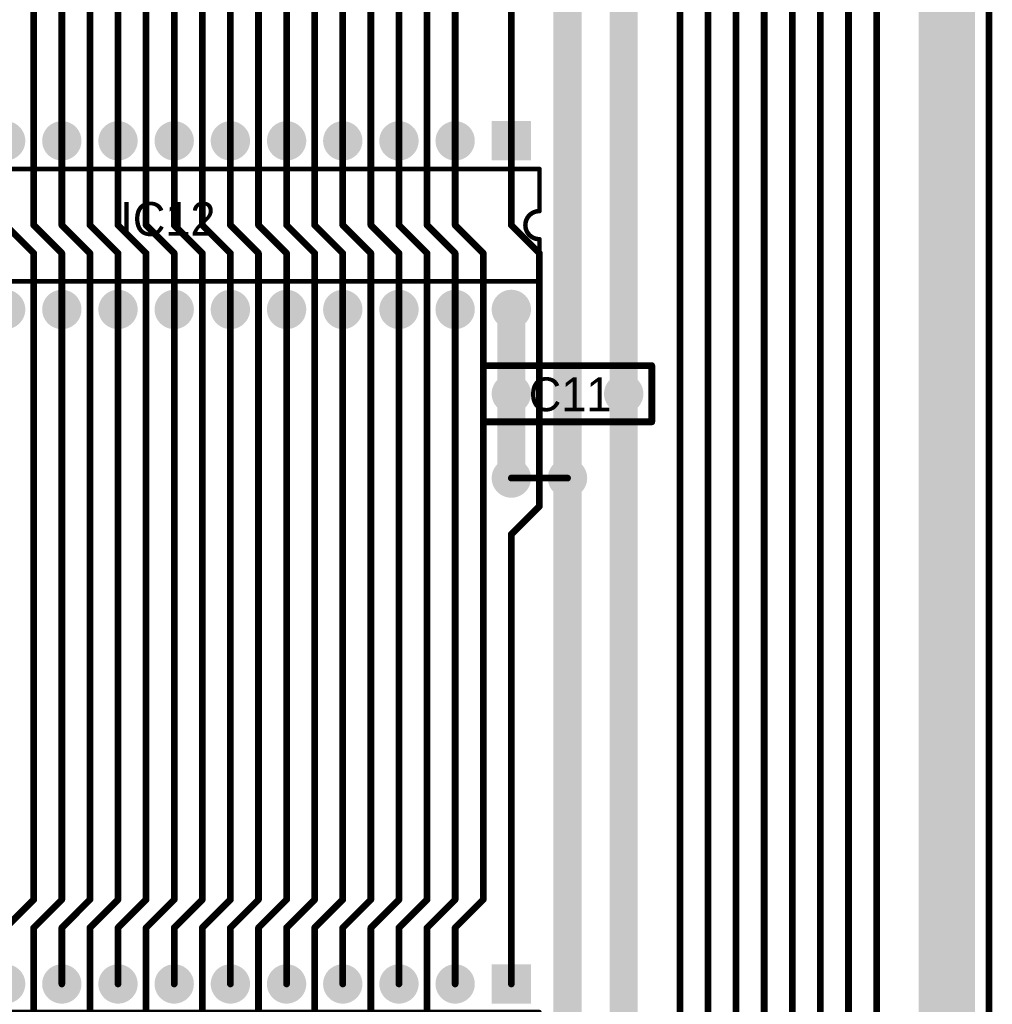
# Model space of a CAD drawing. Extents: x 0.68 to 5.66, y 1.09 to 10.11.
# Tile 9 of 30: x 3.92 to 5.66, y 2.36 to 4.12. Entities that reach past the tile are written whole.
import ezdxf

# ---------------------------------------------------------------- set-up
doc = ezdxf.new("R2010")
doc.units = 0
doc.layers.get('0').update_dxf_attribs({"linetype": 'CONTINUOUS'})
for name, color, linetype in [('BOTTOMLAYER', 5, 'CONTINUOUS'), ('BOTTOMSOLDER', 6, 'CONTINUOUS'), ('MULTILAYER', 9, 'CONTINUOUS'), ('PADHOLE', 156, 'CONTINUOUS'), ('TOPOVERLAY', 2, 'CONTINUOUS'), ('TOPSOLDER', 216, 'CONTINUOUS')]:
    doc.layers.add(name, color=color, linetype=linetype)

# ---------------------------------------------------------------- blocks, each defined once
blk = doc.blocks.new('RAD0_2S_14')
at = {"layer": 'BOTTOMSOLDER', "const_width": 0.035}
for points in [[(-0.2175, 0, 1), (-0.1825, 0, 1)], [(-0.0175, 0, 1), (0.0175, 0, 1)]]:
    blk.add_lwpolyline(points, format="xyb", close=True, dxfattribs=at)
at = {"layer": 'MULTILAYER', "const_width": 0.031}
for points in [[(-0.2155, 0, 1), (-0.1845, 0, 1)], [(-0.0155, 0, 1), (0.0155, 0, 1)]]:
    blk.add_lwpolyline(points, format="xyb", close=True, dxfattribs=at)
at = {"layer": 'PADHOLE', "const_width": 0.0155}
for points in [[(-0.20775, 0, 1), (-0.19225, 0, 1)], [(-0.00775, 0, 1), (0.00775, 0, 1)]]:
    blk.add_lwpolyline(points, format="xyb", close=True, dxfattribs=at)
at = {"layer": 'TOPOVERLAY', "const_width": 0.012}
for points in [[(-0.25, 0.05), (0.05, 0.05)], [(-0.25, -0.05), (-0.25, 0.05)], [(0.05, -0.05), (0.05, 0.05)], [(-0.25, -0.05), (0.05, -0.05)]]:
    blk.add_lwpolyline(points, dxfattribs=at)
at = {"layer": 'TOPOVERLAY', "const_width": 0.006}
for points in [[(-0.253, 0.05, 1), (-0.247, 0.05, 1)], [(-0.253, 0.05, 1), (-0.247, 0.05, 1)], [(0.047, 0.05, 1), (0.053, 0.05, 1)], [(0.047, 0.05, 1), (0.053, 0.05, 1)], [(-0.253, -0.05, 1), (-0.247, -0.05, 1)], [(-0.253, -0.05, 1), (-0.247, -0.05, 1)], [(0.047, -0.05, 1), (0.053, -0.05, 1)], [(0.047, -0.05, 1), (0.053, -0.05, 1)]]:
    blk.add_lwpolyline(points, format="xyb", close=True, dxfattribs=at)
at = {"layer": 'TOPSOLDER', "const_width": 0.035}
for points in [[(-0.2175, 0, 1), (-0.1825, 0, 1)], [(-0.0175, 0, 1), (0.0175, 0, 1)]]:
    blk.add_lwpolyline(points, format="xyb", close=True, dxfattribs=at)
blk = doc.blocks.new('DIP28S_22')
at = {"layer": 'BOTTOMSOLDER', "const_width": 0.035}
for points in [[(-1.3175, 0, 1), (-1.2825, 0, 1)], [(-1.2175, 0, 1), (-1.1825, 0, 1)], [(-1.1175, 0, 1), (-1.0825, 0, 1)], [(-1.0175, 0, 1), (-0.9825, 0, 1)], [(-0.9175, 0, 1), (-0.8825, 0, 1)], [(-0.8175, 0, 1), (-0.7825, 0, 1)], [(-0.7175, 0, 1), (-0.6825, 0, 1)], [(-0.6175, 0, 1), (-0.5825, 0, 1)], [(-0.5175, 0, 1), (-0.4825, 0, 1)], [(-0.4175, 0, 1), (-0.3825, 0, 1)], [(-0.3175, 0, 1), (-0.2825, 0, 1)], [(-0.2175, 0, 1), (-0.1825, 0, 1)], [(-0.1175, 0, 1), (-0.0825, 0, 1)], [(-1.3175, -0.3, 1), (-1.2825, -0.3, 1)], [(-1.2175, -0.3, 1), (-1.1825, -0.3, 1)], [(-1.1175, -0.3, 1), (-1.0825, -0.3, 1)], [(-1.0175, -0.3, 1), (-0.9825, -0.3, 1)], [(-0.9175, -0.3, 1), (-0.8825, -0.3, 1)], [(-0.8175, -0.3, 1), (-0.7825, -0.3, 1)], [(-0.7175, -0.3, 1), (-0.6825, -0.3, 1)], [(-0.6175, -0.3, 1), (-0.5825, -0.3, 1)], [(-0.5175, -0.3, 1), (-0.4825, -0.3, 1)], [(-0.4175, -0.3, 1), (-0.3825, -0.3, 1)], [(-0.3175, -0.3, 1), (-0.2825, -0.3, 1)], [(-0.2175, -0.3, 1), (-0.1825, -0.3, 1)], [(-0.1175, -0.3, 1), (-0.0825, -0.3, 1)], [(-0.0175, -0.3, 1), (0.0175, -0.3, 1)]]:
    blk.add_lwpolyline(points, format="xyb", close=True, dxfattribs=at)
at = {"layer": 'BOTTOMSOLDER'}
blk.add_solid([(-0.035, -0.035), (0.035, -0.035), (-0.035, 0.035), (0.035, 0.035)], dxfattribs=at)
at = {"layer": 'MULTILAYER', "const_width": 0.031}
for points in [[(-1.3155, 0, 1), (-1.2845, 0, 1)], [(-1.2155, 0, 1), (-1.1845, 0, 1)], [(-1.1155, 0, 1), (-1.0845, 0, 1)], [(-1.0155, 0, 1), (-0.9845, 0, 1)], [(-0.9155, 0, 1), (-0.8845, 0, 1)], [(-0.8155, 0, 1), (-0.7845, 0, 1)], [(-0.7155, 0, 1), (-0.6845, 0, 1)], [(-0.6155, 0, 1), (-0.5845, 0, 1)], [(-0.5155, 0, 1), (-0.4845, 0, 1)], [(-0.4155, 0, 1), (-0.3845, 0, 1)], [(-0.3155, 0, 1), (-0.2845, 0, 1)], [(-0.2155, 0, 1), (-0.1845, 0, 1)], [(-0.1155, 0, 1), (-0.0845, 0, 1)], [(-1.3155, -0.3, 1), (-1.2845, -0.3, 1)], [(-1.2155, -0.3, 1), (-1.1845, -0.3, 1)], [(-1.1155, -0.3, 1), (-1.0845, -0.3, 1)], [(-1.0155, -0.3, 1), (-0.9845, -0.3, 1)], [(-0.9155, -0.3, 1), (-0.8845, -0.3, 1)], [(-0.8155, -0.3, 1), (-0.7845, -0.3, 1)], [(-0.7155, -0.3, 1), (-0.6845, -0.3, 1)], [(-0.6155, -0.3, 1), (-0.5845, -0.3, 1)], [(-0.5155, -0.3, 1), (-0.4845, -0.3, 1)], [(-0.4155, -0.3, 1), (-0.3845, -0.3, 1)], [(-0.3155, -0.3, 1), (-0.2845, -0.3, 1)], [(-0.2155, -0.3, 1), (-0.1845, -0.3, 1)], [(-0.1155, -0.3, 1), (-0.0845, -0.3, 1)], [(-0.0155, -0.3, 1), (0.0155, -0.3, 1)]]:
    blk.add_lwpolyline(points, format="xyb", close=True, dxfattribs=at)
at = {"layer": 'MULTILAYER'}
blk.add_solid([(-0.031, -0.031), (0.031, -0.031), (-0.031, 0.031), (0.031, 0.031)], dxfattribs=at)
at = {"layer": 'PADHOLE', "const_width": 0.0155}
for points in [[(-1.30775, 0, 1), (-1.29225, 0, 1)], [(-1.20775, 0, 1), (-1.19225, 0, 1)], [(-1.10775, 0, 1), (-1.09225, 0, 1)], [(-1.00775, 0, 1), (-0.99225, 0, 1)], [(-0.90775, 0, 1), (-0.89225, 0, 1)], [(-0.80775, 0, 1), (-0.79225, 0, 1)], [(-0.70775, 0, 1), (-0.69225, 0, 1)], [(-0.60775, 0, 1), (-0.59225, 0, 1)], [(-0.50775, 0, 1), (-0.49225, 0, 1)], [(-0.40775, 0, 1), (-0.39225, 0, 1)], [(-0.30775, 0, 1), (-0.29225, 0, 1)], [(-0.20775, 0, 1), (-0.19225, 0, 1)], [(-0.10775, 0, 1), (-0.09225, 0, 1)], [(-0.00775, 0, 1), (0.00775, 0, 1)], [(-1.30775, -0.3, 1), (-1.29225, -0.3, 1)], [(-1.20775, -0.3, 1), (-1.19225, -0.3, 1)], [(-1.10775, -0.3, 1), (-1.09225, -0.3, 1)], [(-1.00775, -0.3, 1), (-0.99225, -0.3, 1)], [(-0.90775, -0.3, 1), (-0.89225, -0.3, 1)], [(-0.80775, -0.3, 1), (-0.79225, -0.3, 1)], [(-0.70775, -0.3, 1), (-0.69225, -0.3, 1)], [(-0.60775, -0.3, 1), (-0.59225, -0.3, 1)], [(-0.50775, -0.3, 1), (-0.49225, -0.3, 1)], [(-0.40775, -0.3, 1), (-0.39225, -0.3, 1)], [(-0.30775, -0.3, 1), (-0.29225, -0.3, 1)], [(-0.20775, -0.3, 1), (-0.19225, -0.3, 1)], [(-0.10775, -0.3, 1), (-0.09225, -0.3, 1)], [(-0.00775, -0.3, 1), (0.00775, -0.3, 1)]]:
    blk.add_lwpolyline(points, format="xyb", close=True, dxfattribs=at)
at = {"layer": 'TOPOVERLAY', "const_width": 0.008}
for points in [[(-1.35, -0.05), (0.05, -0.05)], [(-1.35, -0.25), (-1.35, -0.05)], [(0.05, -0.125), (0.05, -0.05)], [(0.05, -0.25), (0.05, -0.175)], [(-1.35, -0.25), (0.05, -0.25)]]:
    blk.add_lwpolyline(points, dxfattribs=at)
at = {"layer": 'TOPOVERLAY', "const_width": 0.004}
for points in [[(-1.352, -0.05, 1), (-1.348, -0.05, 1)], [(-1.352, -0.05, 1), (-1.348, -0.05, 1)], [(0.048, -0.05, 1), (0.052, -0.05, 1)], [(0.048, -0.05, 1), (0.052, -0.05, 1)], [(0.048, -0.125, 1), (0.052, -0.125, 1)], [(0.048, -0.125, 1), (0.052, -0.125, 1)], [(0.048, -0.175, 1), (0.052, -0.175, 1)], [(0.048, -0.175, 1), (0.052, -0.175, 1)], [(-1.352, -0.25, 1), (-1.348, -0.25, 1)], [(-1.352, -0.25, 1), (-1.348, -0.25, 1)], [(0.048, -0.25, 1), (0.052, -0.25, 1)], [(0.048, -0.25, 1), (0.052, -0.25, 1)]]:
    blk.add_lwpolyline(points, format="xyb", close=True, dxfattribs=at)
at = {"layer": 'TOPOVERLAY', "const_width": 0.008}
blk.add_lwpolyline([(0.05, -0.175, -1), (0.05, -0.125)], format="xyb", dxfattribs=at)
at = {"layer": 'TOPSOLDER', "const_width": 0.035}
for points in [[(-1.3175, 0, 1), (-1.2825, 0, 1)], [(-1.2175, 0, 1), (-1.1825, 0, 1)], [(-1.1175, 0, 1), (-1.0825, 0, 1)], [(-1.0175, 0, 1), (-0.9825, 0, 1)], [(-0.9175, 0, 1), (-0.8825, 0, 1)], [(-0.8175, 0, 1), (-0.7825, 0, 1)], [(-0.7175, 0, 1), (-0.6825, 0, 1)], [(-0.6175, 0, 1), (-0.5825, 0, 1)], [(-0.5175, 0, 1), (-0.4825, 0, 1)], [(-0.4175, 0, 1), (-0.3825, 0, 1)], [(-0.3175, 0, 1), (-0.2825, 0, 1)], [(-0.2175, 0, 1), (-0.1825, 0, 1)], [(-0.1175, 0, 1), (-0.0825, 0, 1)], [(-1.3175, -0.3, 1), (-1.2825, -0.3, 1)], [(-1.2175, -0.3, 1), (-1.1825, -0.3, 1)], [(-1.1175, -0.3, 1), (-1.0825, -0.3, 1)], [(-1.0175, -0.3, 1), (-0.9825, -0.3, 1)], [(-0.9175, -0.3, 1), (-0.8825, -0.3, 1)], [(-0.8175, -0.3, 1), (-0.7825, -0.3, 1)], [(-0.7175, -0.3, 1), (-0.6825, -0.3, 1)], [(-0.6175, -0.3, 1), (-0.5825, -0.3, 1)], [(-0.5175, -0.3, 1), (-0.4825, -0.3, 1)], [(-0.4175, -0.3, 1), (-0.3825, -0.3, 1)], [(-0.3175, -0.3, 1), (-0.2825, -0.3, 1)], [(-0.2175, -0.3, 1), (-0.1825, -0.3, 1)], [(-0.1175, -0.3, 1), (-0.0825, -0.3, 1)], [(-0.0175, -0.3, 1), (0.0175, -0.3, 1)]]:
    blk.add_lwpolyline(points, format="xyb", close=True, dxfattribs=at)
at = {"layer": 'TOPSOLDER'}
blk.add_solid([(-0.035, -0.035), (0.035, -0.035), (-0.035, 0.035), (0.035, 0.035)], dxfattribs=at)
blk = doc.blocks.new('DIP28S_23')
at = {"layer": 'BOTTOMSOLDER', "const_width": 0.035}
for points in [[(-1.3175, 0, 1), (-1.2825, 0, 1)], [(-1.2175, 0, 1), (-1.1825, 0, 1)], [(-1.1175, 0, 1), (-1.0825, 0, 1)], [(-1.0175, 0, 1), (-0.9825, 0, 1)], [(-0.9175, 0, 1), (-0.8825, 0, 1)], [(-0.8175, 0, 1), (-0.7825, 0, 1)], [(-0.7175, 0, 1), (-0.6825, 0, 1)], [(-0.6175, 0, 1), (-0.5825, 0, 1)], [(-0.5175, 0, 1), (-0.4825, 0, 1)], [(-0.4175, 0, 1), (-0.3825, 0, 1)], [(-0.3175, 0, 1), (-0.2825, 0, 1)], [(-0.2175, 0, 1), (-0.1825, 0, 1)], [(-0.1175, 0, 1), (-0.0825, 0, 1)], [(-1.3175, -0.3, 1), (-1.2825, -0.3, 1)], [(-1.2175, -0.3, 1), (-1.1825, -0.3, 1)], [(-1.1175, -0.3, 1), (-1.0825, -0.3, 1)], [(-1.0175, -0.3, 1), (-0.9825, -0.3, 1)], [(-0.9175, -0.3, 1), (-0.8825, -0.3, 1)], [(-0.8175, -0.3, 1), (-0.7825, -0.3, 1)], [(-0.7175, -0.3, 1), (-0.6825, -0.3, 1)], [(-0.6175, -0.3, 1), (-0.5825, -0.3, 1)], [(-0.5175, -0.3, 1), (-0.4825, -0.3, 1)], [(-0.4175, -0.3, 1), (-0.3825, -0.3, 1)], [(-0.3175, -0.3, 1), (-0.2825, -0.3, 1)], [(-0.2175, -0.3, 1), (-0.1825, -0.3, 1)], [(-0.1175, -0.3, 1), (-0.0825, -0.3, 1)], [(-0.0175, -0.3, 1), (0.0175, -0.3, 1)]]:
    blk.add_lwpolyline(points, format="xyb", close=True, dxfattribs=at)
at = {"layer": 'BOTTOMSOLDER'}
blk.add_solid([(-0.035, -0.035), (0.035, -0.035), (-0.035, 0.035), (0.035, 0.035)], dxfattribs=at)
at = {"layer": 'MULTILAYER', "const_width": 0.031}
for points in [[(-1.3155, 0, 1), (-1.2845, 0, 1)], [(-1.2155, 0, 1), (-1.1845, 0, 1)], [(-1.1155, 0, 1), (-1.0845, 0, 1)], [(-1.0155, 0, 1), (-0.9845, 0, 1)], [(-0.9155, 0, 1), (-0.8845, 0, 1)], [(-0.8155, 0, 1), (-0.7845, 0, 1)], [(-0.7155, 0, 1), (-0.6845, 0, 1)], [(-0.6155, 0, 1), (-0.5845, 0, 1)], [(-0.5155, 0, 1), (-0.4845, 0, 1)], [(-0.4155, 0, 1), (-0.3845, 0, 1)], [(-0.3155, 0, 1), (-0.2845, 0, 1)], [(-0.2155, 0, 1), (-0.1845, 0, 1)], [(-0.1155, 0, 1), (-0.0845, 0, 1)], [(-1.3155, -0.3, 1), (-1.2845, -0.3, 1)], [(-1.2155, -0.3, 1), (-1.1845, -0.3, 1)], [(-1.1155, -0.3, 1), (-1.0845, -0.3, 1)], [(-1.0155, -0.3, 1), (-0.9845, -0.3, 1)], [(-0.9155, -0.3, 1), (-0.8845, -0.3, 1)], [(-0.8155, -0.3, 1), (-0.7845, -0.3, 1)], [(-0.7155, -0.3, 1), (-0.6845, -0.3, 1)], [(-0.6155, -0.3, 1), (-0.5845, -0.3, 1)], [(-0.5155, -0.3, 1), (-0.4845, -0.3, 1)], [(-0.4155, -0.3, 1), (-0.3845, -0.3, 1)], [(-0.3155, -0.3, 1), (-0.2845, -0.3, 1)], [(-0.2155, -0.3, 1), (-0.1845, -0.3, 1)], [(-0.1155, -0.3, 1), (-0.0845, -0.3, 1)], [(-0.0155, -0.3, 1), (0.0155, -0.3, 1)]]:
    blk.add_lwpolyline(points, format="xyb", close=True, dxfattribs=at)
at = {"layer": 'MULTILAYER'}
blk.add_solid([(-0.031, -0.031), (0.031, -0.031), (-0.031, 0.031), (0.031, 0.031)], dxfattribs=at)
at = {"layer": 'PADHOLE', "const_width": 0.0155}
for points in [[(-1.30775, 0, 1), (-1.29225, 0, 1)], [(-1.20775, 0, 1), (-1.19225, 0, 1)], [(-1.10775, 0, 1), (-1.09225, 0, 1)], [(-1.00775, 0, 1), (-0.99225, 0, 1)], [(-0.90775, 0, 1), (-0.89225, 0, 1)], [(-0.80775, 0, 1), (-0.79225, 0, 1)], [(-0.70775, 0, 1), (-0.69225, 0, 1)], [(-0.60775, 0, 1), (-0.59225, 0, 1)], [(-0.50775, 0, 1), (-0.49225, 0, 1)], [(-0.40775, 0, 1), (-0.39225, 0, 1)], [(-0.30775, 0, 1), (-0.29225, 0, 1)], [(-0.20775, 0, 1), (-0.19225, 0, 1)], [(-0.10775, 0, 1), (-0.09225, 0, 1)], [(-0.00775, 0, 1), (0.00775, 0, 1)], [(-1.30775, -0.3, 1), (-1.29225, -0.3, 1)], [(-1.20775, -0.3, 1), (-1.19225, -0.3, 1)], [(-1.10775, -0.3, 1), (-1.09225, -0.3, 1)], [(-1.00775, -0.3, 1), (-0.99225, -0.3, 1)], [(-0.90775, -0.3, 1), (-0.89225, -0.3, 1)], [(-0.80775, -0.3, 1), (-0.79225, -0.3, 1)], [(-0.70775, -0.3, 1), (-0.69225, -0.3, 1)], [(-0.60775, -0.3, 1), (-0.59225, -0.3, 1)], [(-0.50775, -0.3, 1), (-0.49225, -0.3, 1)], [(-0.40775, -0.3, 1), (-0.39225, -0.3, 1)], [(-0.30775, -0.3, 1), (-0.29225, -0.3, 1)], [(-0.20775, -0.3, 1), (-0.19225, -0.3, 1)], [(-0.10775, -0.3, 1), (-0.09225, -0.3, 1)], [(-0.00775, -0.3, 1), (0.00775, -0.3, 1)]]:
    blk.add_lwpolyline(points, format="xyb", close=True, dxfattribs=at)
at = {"layer": 'TOPOVERLAY', "const_width": 0.008}
for points in [[(-1.35, -0.05), (0.05, -0.05)], [(-1.35, -0.25), (-1.35, -0.05)], [(0.05, -0.125), (0.05, -0.05)], [(0.05, -0.25), (0.05, -0.175)], [(-1.35, -0.25), (0.05, -0.25)]]:
    blk.add_lwpolyline(points, dxfattribs=at)
at = {"layer": 'TOPOVERLAY', "const_width": 0.004}
for points in [[(-1.352, -0.05, 1), (-1.348, -0.05, 1)], [(-1.352, -0.05, 1), (-1.348, -0.05, 1)], [(0.048, -0.05, 1), (0.052, -0.05, 1)], [(0.048, -0.05, 1), (0.052, -0.05, 1)], [(0.048, -0.125, 1), (0.052, -0.125, 1)], [(0.048, -0.125, 1), (0.052, -0.125, 1)], [(0.048, -0.175, 1), (0.052, -0.175, 1)], [(0.048, -0.175, 1), (0.052, -0.175, 1)], [(-1.352, -0.25, 1), (-1.348, -0.25, 1)], [(-1.352, -0.25, 1), (-1.348, -0.25, 1)], [(0.048, -0.25, 1), (0.052, -0.25, 1)], [(0.048, -0.25, 1), (0.052, -0.25, 1)]]:
    blk.add_lwpolyline(points, format="xyb", close=True, dxfattribs=at)
at = {"layer": 'TOPOVERLAY', "const_width": 0.008}
blk.add_lwpolyline([(0.05, -0.175, -1), (0.05, -0.125)], format="xyb", dxfattribs=at)
at = {"layer": 'TOPSOLDER', "const_width": 0.035}
for points in [[(-1.3175, 0, 1), (-1.2825, 0, 1)], [(-1.2175, 0, 1), (-1.1825, 0, 1)], [(-1.1175, 0, 1), (-1.0825, 0, 1)], [(-1.0175, 0, 1), (-0.9825, 0, 1)], [(-0.9175, 0, 1), (-0.8825, 0, 1)], [(-0.8175, 0, 1), (-0.7825, 0, 1)], [(-0.7175, 0, 1), (-0.6825, 0, 1)], [(-0.6175, 0, 1), (-0.5825, 0, 1)], [(-0.5175, 0, 1), (-0.4825, 0, 1)], [(-0.4175, 0, 1), (-0.3825, 0, 1)], [(-0.3175, 0, 1), (-0.2825, 0, 1)], [(-0.2175, 0, 1), (-0.1825, 0, 1)], [(-0.1175, 0, 1), (-0.0825, 0, 1)], [(-1.3175, -0.3, 1), (-1.2825, -0.3, 1)], [(-1.2175, -0.3, 1), (-1.1825, -0.3, 1)], [(-1.1175, -0.3, 1), (-1.0825, -0.3, 1)], [(-1.0175, -0.3, 1), (-0.9825, -0.3, 1)], [(-0.9175, -0.3, 1), (-0.8825, -0.3, 1)], [(-0.8175, -0.3, 1), (-0.7825, -0.3, 1)], [(-0.7175, -0.3, 1), (-0.6825, -0.3, 1)], [(-0.6175, -0.3, 1), (-0.5825, -0.3, 1)], [(-0.5175, -0.3, 1), (-0.4825, -0.3, 1)], [(-0.4175, -0.3, 1), (-0.3825, -0.3, 1)], [(-0.3175, -0.3, 1), (-0.2825, -0.3, 1)], [(-0.2175, -0.3, 1), (-0.1825, -0.3, 1)], [(-0.1175, -0.3, 1), (-0.0825, -0.3, 1)], [(-0.0175, -0.3, 1), (0.0175, -0.3, 1)]]:
    blk.add_lwpolyline(points, format="xyb", close=True, dxfattribs=at)
at = {"layer": 'TOPSOLDER'}
blk.add_solid([(-0.035, -0.035), (0.035, -0.035), (-0.035, 0.035), (0.035, 0.035)], dxfattribs=at)

msp = doc.modelspace()

# ---------------------------------------------------------------- linework, layer by layer
at = {"layer": 'BOTTOMLAYER'}
for points, const_width in [([(5.65, 1.1), (5.65, 10.1)], 0.012), ([(5.6, 1.15), (5.6, 10.05)], 0.05), ([(5.55, 1.85), (5.55, 7.55)], 0.05), ([(5.1, 1.9), (5.1, 6.85)], 0.012), ([(5.15, 1.9), (5.15, 6.75)], 0.012), ([(5.2, 1.9), (5.2, 6.75)], 0.012), ([(5.25, 1.9), (5.25, 6.75)], 0.012), ([(5.3, 1.9), (5.3, 6.75)], 0.012), ([(5.35, 1.9), (5.35, 6.75)], 0.012), ([(5.4, 1.9), (5.4, 6.75)], 0.012), ([(5.45, 1.9), (5.45, 6.75)], 0.012), ([(4.9, 2.05), (4.9, 6.4)], 0.05), ([(5, 1.95), (5, 6.3)], 0.05), ([(3.95, 3.75), (3.95, 4.7)], 0.012), ([(4, 3.9), (4, 4.7)], 0.012), ([(4.05, 3.75), (4.05, 4.7)], 0.012), ([(4.1, 3.9), (4.1, 4.7)], 0.012), ([(4.15, 3.75), (4.15, 4.7)], 0.012), ([(4.2, 3.9), (4.2, 4.7)], 0.012), ([(4.25, 3.75), (4.25, 4.7)], 0.012), ([(4.3, 3.9), (4.3, 4.7)], 0.012), ([(4.35, 3.75), (4.35, 4.7)], 0.012), ([(4.4, 3.9), (4.4, 4.7)], 0.012), ([(4.45, 3.75), (4.45, 4.7)], 0.012), ([(4.5, 3.9), (4.5, 4.7)], 0.012), ([(4.55, 3.75), (4.55, 4.7)], 0.012), ([(4.6, 3.9), (4.6, 4.7)], 0.012), ([(4.65, 3.75), (4.65, 4.7)], 0.012), ([(4.7, 3.9), (4.7, 4.7)], 0.012), ([(4.8, 3.9), (4.8, 4.55)], 0.012), ([(4, 3.75), (4, 3.9)], 0.012), ([(4.1, 3.75), (4.1, 3.9)], 0.012), ([(4.2, 3.75), (4.2, 3.9)], 0.012), ([(4.3, 3.75), (4.3, 3.9)], 0.012), ([(4.4, 3.75), (4.4, 3.9)], 0.012), ([(4.5, 3.75), (4.5, 3.9)], 0.012), ([(4.6, 3.75), (4.6, 3.9)], 0.012), ([(4.7, 3.75), (4.7, 3.9)], 0.012), ([(4.8, 3.8), (4.8, 3.9)], 0.012), ([(4.8, 3.75), (4.8, 3.85)], 0.012), ([(3.9, 3.75), (3.95, 3.7)], 0.012), ([(3.95, 3.75), (4, 3.7)], 0.012), ([(4, 3.75), (4.05, 3.7)], 0.012), ([(4.05, 3.75), (4.1, 3.7)], 0.012), ([(4.1, 3.75), (4.15, 3.7)], 0.012), ([(4.15, 3.75), (4.2, 3.7)], 0.012), ([(4.2, 3.75), (4.25, 3.7)], 0.012), ([(4.25, 3.75), (4.3, 3.7)], 0.012), ([(4.3, 3.75), (4.35, 3.7)], 0.012), ([(4.35, 3.75), (4.4, 3.7)], 0.012), ([(4.4, 3.75), (4.45, 3.7)], 0.012), ([(4.45, 3.75), (4.5, 3.7)], 0.012), ([(4.5, 3.75), (4.55, 3.7)], 0.012), ([(4.55, 3.75), (4.6, 3.7)], 0.012), ([(4.6, 3.75), (4.65, 3.7)], 0.012), ([(4.65, 3.75), (4.7, 3.7)], 0.012), ([(4.7, 3.75), (4.75, 3.7)], 0.012), ([(4.8, 3.75), (4.85, 3.7)], 0.012), ([(3.95, 2.55), (3.95, 3.7)], 0.012), ([(4, 3.6), (4, 3.7)], 0.012), ([(4.05, 2.55), (4.05, 3.7)], 0.012), ([(4.1, 3.6), (4.1, 3.7)], 0.012), ([(4.15, 2.55), (4.15, 3.7)], 0.012), ([(4.2, 3.6), (4.2, 3.7)], 0.012), ([(4.25, 2.55), (4.25, 3.7)], 0.012), ([(4.3, 3.6), (4.3, 3.7)], 0.012), ([(4.35, 2.55), (4.35, 3.7)], 0.012), ([(4.4, 3.6), (4.4, 3.7)], 0.012), ([(4.45, 2.55), (4.45, 3.7)], 0.012), ([(4.5, 3.6), (4.5, 3.7)], 0.012), ([(4.55, 2.55), (4.55, 3.7)], 0.012), ([(4.6, 3.6), (4.6, 3.7)], 0.012), ([(4.65, 2.55), (4.65, 3.7)], 0.012), ([(4.7, 3.6), (4.7, 3.7)], 0.012), ([(4.75, 2.55), (4.75, 3.7)], 0.012), ([(4.85, 3.25), (4.85, 3.7)], 0.012), ([(4.8, 3.3), (4.8, 3.6)], 0.05), ([(4, 2.55), (4, 3.6)], 0.012), ([(4.1, 2.55), (4.1, 3.6)], 0.012), ([(4.2, 2.55), (4.2, 3.6)], 0.012), ([(4.3, 2.55), (4.3, 3.6)], 0.012), ([(4.4, 2.55), (4.4, 3.6)], 0.012), ([(4.5, 2.55), (4.5, 3.6)], 0.012), ([(4.6, 2.55), (4.6, 3.6)], 0.012), ([(4.7, 2.55), (4.7, 3.6)], 0.012), ([(4.8, 3.2), (4.85, 3.25)], 0.012), ([(4.8, 2.4), (4.8, 3.2)], 0.012), ([(3.9, 2.5), (3.95, 2.55)], 0.012), ([(3.95, 2.5), (4, 2.55)], 0.012), ([(4, 2.5), (4.05, 2.55)], 0.012), ([(4.05, 2.5), (4.1, 2.55)], 0.012), ([(4.1, 2.5), (4.15, 2.55)], 0.012), ([(4.15, 2.5), (4.2, 2.55)], 0.012), ([(4.2, 2.5), (4.25, 2.55)], 0.012), ([(4.25, 2.5), (4.3, 2.55)], 0.012), ([(4.3, 2.5), (4.35, 2.55)], 0.012), ([(4.35, 2.5), (4.4, 2.55)], 0.012), ([(4.4, 2.5), (4.45, 2.55)], 0.012), ([(4.45, 2.5), (4.5, 2.55)], 0.012), ([(4.5, 2.5), (4.55, 2.55)], 0.012), ([(4.55, 2.5), (4.6, 2.55)], 0.012), ([(4.6, 2.5), (4.65, 2.55)], 0.012), ([(4.65, 2.5), (4.7, 2.55)], 0.012), ([(4.7, 2.5), (4.75, 2.55)], 0.012), ([(3.95, 2.25), (3.95, 2.5)], 0.012), ([(4, 2.4), (4, 2.5)], 0.012), ([(4.05, 2.25), (4.05, 2.5)], 0.012), ([(4.1, 2.4), (4.1, 2.5)], 0.012), ([(4.15, 2.25), (4.15, 2.5)], 0.012), ([(4.2, 2.4), (4.2, 2.5)], 0.012), ([(4.25, 2.25), (4.25, 2.5)], 0.012), ([(4.3, 2.4), (4.3, 2.5)], 0.012), ([(4.35, 2.25), (4.35, 2.5)], 0.012), ([(4.4, 2.4), (4.4, 2.5)], 0.012), ([(4.45, 2.25), (4.45, 2.5)], 0.012), ([(4.5, 2.4), (4.5, 2.5)], 0.012), ([(4.55, 2.25), (4.55, 2.5)], 0.012), ([(4.6, 2.4), (4.6, 2.5)], 0.012), ([(4.65, 2.25), (4.65, 2.5)], 0.012), ([(4.7, 2.4), (4.7, 2.5)], 0.012)]:
    msp.add_lwpolyline(points, dxfattribs=dict(at, const_width=const_width))
for points, const_width in [([(3.997, 3.9, 1), (4.003, 3.9, 1)], 0.006), ([(3.997, 3.9, 1), (4.003, 3.9, 1)], 0.006), ([(4.097, 3.9, 1), (4.103, 3.9, 1)], 0.006), ([(4.097, 3.9, 1), (4.103, 3.9, 1)], 0.006), ([(4.197, 3.9, 1), (4.203, 3.9, 1)], 0.006), ([(4.197, 3.9, 1), (4.203, 3.9, 1)], 0.006), ([(4.297, 3.9, 1), (4.303, 3.9, 1)], 0.006), ([(4.297, 3.9, 1), (4.303, 3.9, 1)], 0.006), ([(4.397, 3.9, 1), (4.403, 3.9, 1)], 0.006), ([(4.397, 3.9, 1), (4.403, 3.9, 1)], 0.006), ([(4.497, 3.9, 1), (4.503, 3.9, 1)], 0.006), ([(4.497, 3.9, 1), (4.503, 3.9, 1)], 0.006), ([(4.597, 3.9, 1), (4.603, 3.9, 1)], 0.006), ([(4.597, 3.9, 1), (4.603, 3.9, 1)], 0.006), ([(4.697, 3.9, 1), (4.703, 3.9, 1)], 0.006), ([(4.697, 3.9, 1), (4.703, 3.9, 1)], 0.006), ([(4.797, 3.9, 1), (4.803, 3.9, 1)], 0.006), ([(4.797, 3.9, 1), (4.803, 3.9, 1)], 0.006), ([(4.797, 3.85, 1), (4.803, 3.85, 1)], 0.006), ([(4.797, 3.8, 1), (4.803, 3.8, 1)], 0.006), ([(3.947, 3.75, 1), (3.953, 3.75, 1)], 0.006), ([(3.947, 3.75, 1), (3.953, 3.75, 1)], 0.006), ([(3.997, 3.75, 1), (4.003, 3.75, 1)], 0.006), ([(3.997, 3.75, 1), (4.003, 3.75, 1)], 0.006), ([(4.047, 3.75, 1), (4.053, 3.75, 1)], 0.006), ([(4.047, 3.75, 1), (4.053, 3.75, 1)], 0.006), ([(4.097, 3.75, 1), (4.103, 3.75, 1)], 0.006), ([(4.097, 3.75, 1), (4.103, 3.75, 1)], 0.006), ([(4.147, 3.75, 1), (4.153, 3.75, 1)], 0.006), ([(4.147, 3.75, 1), (4.153, 3.75, 1)], 0.006), ([(4.197, 3.75, 1), (4.203, 3.75, 1)], 0.006), ([(4.197, 3.75, 1), (4.203, 3.75, 1)], 0.006), ([(4.247, 3.75, 1), (4.253, 3.75, 1)], 0.006), ([(4.247, 3.75, 1), (4.253, 3.75, 1)], 0.006), ([(4.297, 3.75, 1), (4.303, 3.75, 1)], 0.006), ([(4.297, 3.75, 1), (4.303, 3.75, 1)], 0.006), ([(4.347, 3.75, 1), (4.353, 3.75, 1)], 0.006), ([(4.347, 3.75, 1), (4.353, 3.75, 1)], 0.006), ([(4.397, 3.75, 1), (4.403, 3.75, 1)], 0.006), ([(4.397, 3.75, 1), (4.403, 3.75, 1)], 0.006), ([(4.447, 3.75, 1), (4.453, 3.75, 1)], 0.006), ([(4.447, 3.75, 1), (4.453, 3.75, 1)], 0.006), ([(4.497, 3.75, 1), (4.503, 3.75, 1)], 0.006), ([(4.497, 3.75, 1), (4.503, 3.75, 1)], 0.006), ([(4.547, 3.75, 1), (4.553, 3.75, 1)], 0.006), ([(4.547, 3.75, 1), (4.553, 3.75, 1)], 0.006), ([(4.597, 3.75, 1), (4.603, 3.75, 1)], 0.006), ([(4.597, 3.75, 1), (4.603, 3.75, 1)], 0.006), ([(4.647, 3.75, 1), (4.653, 3.75, 1)], 0.006), ([(4.647, 3.75, 1), (4.653, 3.75, 1)], 0.006), ([(4.697, 3.75, 1), (4.703, 3.75, 1)], 0.006), ([(4.697, 3.75, 1), (4.703, 3.75, 1)], 0.006), ([(4.797, 3.75, 1), (4.803, 3.75, 1)], 0.006), ([(4.797, 3.75, 1), (4.803, 3.75, 1)], 0.006), ([(3.947, 3.7, 1), (3.953, 3.7, 1)], 0.006), ([(3.947, 3.7, 1), (3.953, 3.7, 1)], 0.006), ([(3.997, 3.7, 1), (4.003, 3.7, 1)], 0.006), ([(3.997, 3.7, 1), (4.003, 3.7, 1)], 0.006), ([(4.047, 3.7, 1), (4.053, 3.7, 1)], 0.006), ([(4.047, 3.7, 1), (4.053, 3.7, 1)], 0.006), ([(4.097, 3.7, 1), (4.103, 3.7, 1)], 0.006), ([(4.097, 3.7, 1), (4.103, 3.7, 1)], 0.006), ([(4.147, 3.7, 1), (4.153, 3.7, 1)], 0.006), ([(4.147, 3.7, 1), (4.153, 3.7, 1)], 0.006), ([(4.197, 3.7, 1), (4.203, 3.7, 1)], 0.006), ([(4.197, 3.7, 1), (4.203, 3.7, 1)], 0.006), ([(4.247, 3.7, 1), (4.253, 3.7, 1)], 0.006), ([(4.247, 3.7, 1), (4.253, 3.7, 1)], 0.006), ([(4.297, 3.7, 1), (4.303, 3.7, 1)], 0.006), ([(4.297, 3.7, 1), (4.303, 3.7, 1)], 0.006), ([(4.347, 3.7, 1), (4.353, 3.7, 1)], 0.006), ([(4.347, 3.7, 1), (4.353, 3.7, 1)], 0.006), ([(4.397, 3.7, 1), (4.403, 3.7, 1)], 0.006), ([(4.397, 3.7, 1), (4.403, 3.7, 1)], 0.006), ([(4.447, 3.7, 1), (4.453, 3.7, 1)], 0.006), ([(4.447, 3.7, 1), (4.453, 3.7, 1)], 0.006), ([(4.497, 3.7, 1), (4.503, 3.7, 1)], 0.006), ([(4.497, 3.7, 1), (4.503, 3.7, 1)], 0.006), ([(4.547, 3.7, 1), (4.553, 3.7, 1)], 0.006), ([(4.547, 3.7, 1), (4.553, 3.7, 1)], 0.006), ([(4.597, 3.7, 1), (4.603, 3.7, 1)], 0.006), ([(4.597, 3.7, 1), (4.603, 3.7, 1)], 0.006), ([(4.647, 3.7, 1), (4.653, 3.7, 1)], 0.006), ([(4.647, 3.7, 1), (4.653, 3.7, 1)], 0.006), ([(4.697, 3.7, 1), (4.703, 3.7, 1)], 0.006), ([(4.697, 3.7, 1), (4.703, 3.7, 1)], 0.006), ([(4.747, 3.7, 1), (4.753, 3.7, 1)], 0.006), ([(4.747, 3.7, 1), (4.753, 3.7, 1)], 0.006), ([(4.847, 3.7, 1), (4.853, 3.7, 1)], 0.006), ([(4.847, 3.7, 1), (4.853, 3.7, 1)], 0.006), ([(4.7875, 3.6, 1), (4.8125, 3.6, 1)], 0.025), ([(3.997, 3.6, 1), (4.003, 3.6, 1)], 0.006), ([(3.997, 3.6, 1), (4.003, 3.6, 1)], 0.006), ([(4.097, 3.6, 1), (4.103, 3.6, 1)], 0.006), ([(4.097, 3.6, 1), (4.103, 3.6, 1)], 0.006), ([(4.197, 3.6, 1), (4.203, 3.6, 1)], 0.006), ([(4.197, 3.6, 1), (4.203, 3.6, 1)], 0.006), ([(4.297, 3.6, 1), (4.303, 3.6, 1)], 0.006), ([(4.297, 3.6, 1), (4.303, 3.6, 1)], 0.006), ([(4.397, 3.6, 1), (4.403, 3.6, 1)], 0.006), ([(4.397, 3.6, 1), (4.403, 3.6, 1)], 0.006), ([(4.497, 3.6, 1), (4.503, 3.6, 1)], 0.006), ([(4.497, 3.6, 1), (4.503, 3.6, 1)], 0.006), ([(4.597, 3.6, 1), (4.603, 3.6, 1)], 0.006), ([(4.597, 3.6, 1), (4.603, 3.6, 1)], 0.006), ([(4.697, 3.6, 1), (4.703, 3.6, 1)], 0.006), ([(4.697, 3.6, 1), (4.703, 3.6, 1)], 0.006), ([(4.7875, 3.3, 1), (4.8125, 3.3, 1)], 0.025), ([(4.847, 3.25, 1), (4.853, 3.25, 1)], 0.006), ([(4.847, 3.25, 1), (4.853, 3.25, 1)], 0.006), ([(4.797, 3.2, 1), (4.803, 3.2, 1)], 0.006), ([(4.797, 3.2, 1), (4.803, 3.2, 1)], 0.006), ([(3.947, 2.55, 1), (3.953, 2.55, 1)], 0.006), ([(3.947, 2.55, 1), (3.953, 2.55, 1)], 0.006), ([(3.997, 2.55, 1), (4.003, 2.55, 1)], 0.006), ([(3.997, 2.55, 1), (4.003, 2.55, 1)], 0.006), ([(4.047, 2.55, 1), (4.053, 2.55, 1)], 0.006), ([(4.047, 2.55, 1), (4.053, 2.55, 1)], 0.006), ([(4.097, 2.55, 1), (4.103, 2.55, 1)], 0.006), ([(4.097, 2.55, 1), (4.103, 2.55, 1)], 0.006), ([(4.147, 2.55, 1), (4.153, 2.55, 1)], 0.006), ([(4.147, 2.55, 1), (4.153, 2.55, 1)], 0.006), ([(4.197, 2.55, 1), (4.203, 2.55, 1)], 0.006), ([(4.197, 2.55, 1), (4.203, 2.55, 1)], 0.006), ([(4.247, 2.55, 1), (4.253, 2.55, 1)], 0.006), ([(4.247, 2.55, 1), (4.253, 2.55, 1)], 0.006), ([(4.297, 2.55, 1), (4.303, 2.55, 1)], 0.006), ([(4.297, 2.55, 1), (4.303, 2.55, 1)], 0.006), ([(4.347, 2.55, 1), (4.353, 2.55, 1)], 0.006), ([(4.347, 2.55, 1), (4.353, 2.55, 1)], 0.006), ([(4.397, 2.55, 1), (4.403, 2.55, 1)], 0.006), ([(4.397, 2.55, 1), (4.403, 2.55, 1)], 0.006), ([(4.447, 2.55, 1), (4.453, 2.55, 1)], 0.006), ([(4.447, 2.55, 1), (4.453, 2.55, 1)], 0.006), ([(4.497, 2.55, 1), (4.503, 2.55, 1)], 0.006), ([(4.497, 2.55, 1), (4.503, 2.55, 1)], 0.006), ([(4.547, 2.55, 1), (4.553, 2.55, 1)], 0.006), ([(4.547, 2.55, 1), (4.553, 2.55, 1)], 0.006), ([(4.597, 2.55, 1), (4.603, 2.55, 1)], 0.006), ([(4.597, 2.55, 1), (4.603, 2.55, 1)], 0.006), ([(4.647, 2.55, 1), (4.653, 2.55, 1)], 0.006), ([(4.647, 2.55, 1), (4.653, 2.55, 1)], 0.006), ([(4.697, 2.55, 1), (4.703, 2.55, 1)], 0.006), ([(4.697, 2.55, 1), (4.703, 2.55, 1)], 0.006), ([(4.747, 2.55, 1), (4.753, 2.55, 1)], 0.006), ([(4.747, 2.55, 1), (4.753, 2.55, 1)], 0.006), ([(3.947, 2.5, 1), (3.953, 2.5, 1)], 0.006), ([(3.947, 2.5, 1), (3.953, 2.5, 1)], 0.006), ([(3.997, 2.5, 1), (4.003, 2.5, 1)], 0.006), ([(3.997, 2.5, 1), (4.003, 2.5, 1)], 0.006), ([(4.047, 2.5, 1), (4.053, 2.5, 1)], 0.006), ([(4.047, 2.5, 1), (4.053, 2.5, 1)], 0.006), ([(4.097, 2.5, 1), (4.103, 2.5, 1)], 0.006), ([(4.097, 2.5, 1), (4.103, 2.5, 1)], 0.006), ([(4.147, 2.5, 1), (4.153, 2.5, 1)], 0.006), ([(4.147, 2.5, 1), (4.153, 2.5, 1)], 0.006), ([(4.197, 2.5, 1), (4.203, 2.5, 1)], 0.006), ([(4.197, 2.5, 1), (4.203, 2.5, 1)], 0.006), ([(4.247, 2.5, 1), (4.253, 2.5, 1)], 0.006), ([(4.247, 2.5, 1), (4.253, 2.5, 1)], 0.006), ([(4.297, 2.5, 1), (4.303, 2.5, 1)], 0.006), ([(4.297, 2.5, 1), (4.303, 2.5, 1)], 0.006), ([(4.347, 2.5, 1), (4.353, 2.5, 1)], 0.006), ([(4.347, 2.5, 1), (4.353, 2.5, 1)], 0.006), ([(4.397, 2.5, 1), (4.403, 2.5, 1)], 0.006), ([(4.397, 2.5, 1), (4.403, 2.5, 1)], 0.006), ([(4.447, 2.5, 1), (4.453, 2.5, 1)], 0.006), ([(4.447, 2.5, 1), (4.453, 2.5, 1)], 0.006), ([(4.497, 2.5, 1), (4.503, 2.5, 1)], 0.006), ([(4.497, 2.5, 1), (4.503, 2.5, 1)], 0.006), ([(4.547, 2.5, 1), (4.553, 2.5, 1)], 0.006), ([(4.547, 2.5, 1), (4.553, 2.5, 1)], 0.006), ([(4.597, 2.5, 1), (4.603, 2.5, 1)], 0.006), ([(4.597, 2.5, 1), (4.603, 2.5, 1)], 0.006), ([(4.647, 2.5, 1), (4.653, 2.5, 1)], 0.006), ([(4.647, 2.5, 1), (4.653, 2.5, 1)], 0.006), ([(4.697, 2.5, 1), (4.703, 2.5, 1)], 0.006), ([(4.697, 2.5, 1), (4.703, 2.5, 1)], 0.006), ([(3.997, 2.4, 1), (4.003, 2.4, 1)], 0.006), ([(4.097, 2.4, 1), (4.103, 2.4, 1)], 0.006), ([(4.197, 2.4, 1), (4.203, 2.4, 1)], 0.006), ([(4.297, 2.4, 1), (4.303, 2.4, 1)], 0.006), ([(4.397, 2.4, 1), (4.403, 2.4, 1)], 0.006), ([(4.497, 2.4, 1), (4.503, 2.4, 1)], 0.006), ([(4.597, 2.4, 1), (4.603, 2.4, 1)], 0.006), ([(4.697, 2.4, 1), (4.703, 2.4, 1)], 0.006), ([(4.797, 2.4, 1), (4.803, 2.4, 1)], 0.006)]:
    msp.add_lwpolyline(points, format="xyb", close=True, dxfattribs=dict(at, const_width=const_width))
at = {"layer": 'BOTTOMSOLDER', "const_width": 0.035}
for points in [[(4.7825, 3.3, 1), (4.8175, 3.3, 1)], [(4.8825, 3.3, 1), (4.9175, 3.3, 1)]]:
    msp.add_lwpolyline(points, format="xyb", close=True, dxfattribs=at)
at = {"layer": 'MULTILAYER', "const_width": 0.031}
for points in [[(4.7845, 3.3, 1), (4.8155, 3.3, 1)], [(4.8845, 3.3, 1), (4.9155, 3.3, 1)]]:
    msp.add_lwpolyline(points, format="xyb", close=True, dxfattribs=at)
at = {"layer": 'PADHOLE', "const_width": 0.0155}
for points in [[(4.7923, 3.3, 1), (4.8078, 3.3, 1)], [(4.8922, 3.3, 1), (4.9078, 3.3, 1)]]:
    msp.add_lwpolyline(points, format="xyb", close=True, dxfattribs=at)
at = {"layer": 'TOPOVERLAY'}
for points, const_width in [([(5.65, 1.1), (5.65, 10.1)], 0.01), ([(4.8, 3.3), (4.9, 3.3)], 0.012)]:
    msp.add_lwpolyline(points, dxfattribs=dict(at, const_width=const_width))
at = {"layer": 'TOPOVERLAY', "const_width": 0.006}
for points in [[(4.797, 3.3, 1), (4.803, 3.3, 1)], [(4.897, 3.3, 1), (4.903, 3.3, 1)]]:
    msp.add_lwpolyline(points, format="xyb", close=True, dxfattribs=at)
at = {"layer": 'TOPSOLDER', "const_width": 0.035}
for points in [[(4.7825, 3.3, 1), (4.8175, 3.3, 1)], [(4.8825, 3.3, 1), (4.9175, 3.3, 1)]]:
    msp.add_lwpolyline(points, format="xyb", close=True, dxfattribs=at)

# ---------------------------------------------------------------- block references
for name, p in [('DIP28S_22', (4.8, 3.9)), ('RAD0_2S_14', (5, 3.45)), ('DIP28S_23', (4.8, 2.4))]:
    msp.add_blockref(name, p)

# ---------------------------------------------------------------- texts
at = {"layer": 'TOPOVERLAY'}
for s, p in [('IC12', (4.104, 3.731)), ('C11', (4.831, 3.419))]:
    msp.add_text(s, height=0.06, dxfattribs=at).set_placement(p)

doc.saveas('drawing.dxf')
